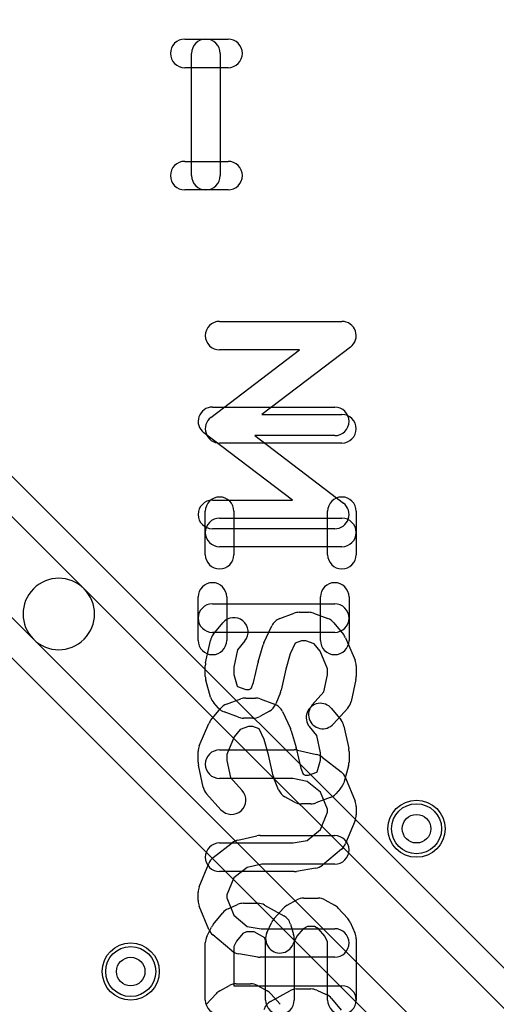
# Model space of a CAD drawing. Extents: x 0 to 20.5, y -0.5 to 20.
# Tile 6 of 11: x 10.2 to 13.6, y 5.8 to 12.7. Entities that reach past the tile are written whole.
import ezdxf

# ---------------------------------------------------------------- set-up
doc = ezdxf.new("R2010")
doc.units = 0
for name, color, linetype in [('Hole', 1, 'CONTINUOUS'), ('L1', 3, 'CONTINUOUS'), ('L2', 3, 'CONTINUOUS'), ('L3', 3, 'CONTINUOUS'), ('L4', 3, 'CONTINUOUS'), ('PartsSilk-A', 221, 'CONTINUOUS'), ('PartsSilk-B', 221, 'CONTINUOUS'), ('Resist-A', 2, 'CONTINUOUS'), ('Resist-B', 2, 'CONTINUOUS'), ('Silk-A', 140, 'CONTINUOUS'), ('Silk-B', 140, 'CONTINUOUS')]:
    doc.layers.add(name, color=color, linetype=linetype)

msp = doc.modelspace()

# ---------------------------------------------------------------- linework, layer by layer
at = {"layer": 'Hole'}
for centre in [(13, 7), (11, 6)]:
    msp.add_circle(centre, 0.1, dxfattribs=at)
at = {"layer": 'L1'}
for centre in [(13, 7), (11, 6)]:
    msp.add_circle(centre, 0.2, dxfattribs=at)
at = {"layer": 'L2'}
for centre in [(13, 7), (11, 6)]:
    msp.add_circle(centre, 0.2, dxfattribs=at)
at = {"layer": 'L3'}
for centre in [(13, 7), (11, 6)]:
    msp.add_circle(centre, 0.2, dxfattribs=at)
at = {"layer": 'L4'}
for p, q in [((15.57806, 4.0584), (5.95402, 13.68244)), ((5.81257, 13.54099), (10.67363, 8.67993)), ((10.32007, 8.32637), (5.45902, 13.18743)), ((6.12212, 12.24142), (14.9416, 3.42194)), ((10.67363, 8.67993), (15.48799, 3.86557)), ((15.13443, 3.51201), (10.32007, 8.32637))]:
    msp.add_line(p, q, dxfattribs=at)
for centre in [(13, 7), (11, 6)]:
    msp.add_circle(centre, 0.2, dxfattribs=at)
for start, end in [(45, -135), (-135, 45)]:
    msp.add_arc((10.49685, 8.50315), 0.25, start, end, dxfattribs=at)
at = {"layer": 'PartsSilk-A'}
for p, q in [((11.62222, 10.55185), (12.47778, 10.55185)), ((11.56162, 9.87954), (12.18152, 10.35185)), ((12.18152, 10.35185), (11.62222, 10.35185)), ((12.53838, 10.37231), (11.91848, 9.9)), ((11.91848, 9.9), (12.47778, 9.9)), ((12.47778, 9.7), (11.62222, 9.7)), ((11.52222, 8.91852), (11.52222, 9.22222)), ((11.62222, 9.17407), (12.47778, 9.17407)), ((11.72222, 9.22222), (11.72222, 8.91852)), ((12.37778, 8.91852), (12.37778, 9.22222)), ((12.57778, 9.22222), (12.57778, 8.91852)), ((12.47778, 8.97407), (11.62222, 8.97407)), ((12.04305, 8.47156), (12.14305, 8.50859)), ((12.17778, 8.51481), (12.24444, 8.51481)), ((12.27917, 8.50859), (12.37917, 8.47156)), ((11.57816, 8.35962), (11.64482, 8.4411)), ((11.93168, 8.30171), (11.98724, 8.42023)), ((12.42183, 8.44111), (12.4885, 8.35963)), ((11.52444, 8.1617), (11.55778, 8.31726)), ((11.79962, 8.31446), (11.74827, 8.2517)), ((11.89262, 8.16781), (11.92595, 8.28633)), ((12.15093, 8.29823), (12.11626, 8.22427)), ((12.1957, 8.31481), (12.15093, 8.29823)), ((12.22652, 8.31481), (12.1957, 8.31481)), ((12.28425, 8.29343), (12.22652, 8.31481)), ((12.32476, 8.24391), (12.28425, 8.29343)), ((12.50302, 8.33569), (12.56969, 8.18013)), ((11.74827, 8.2517), (11.72222, 8.13014)), ((12.11626, 8.22427), (12.08587, 8.11621)), ((12.37778, 8.12021), (12.32476, 8.24391)), ((11.52222, 8.06667), (11.52222, 8.14074)), ((11.85984, 8.02271), (11.89133, 8.16269)), ((12.57778, 8.14074), (12.57778, 8.06667)), ((11.72222, 8.13014), (11.72222, 8.08047)), ((11.72222, 8.08047), (11.7455, 7.99769)), ((12.08587, 8.11621), (12.05312, 7.97064)), ((12.35225, 7.95817), (12.37778, 8.07727)), ((12.37778, 8.07727), (12.37778, 8.12021)), ((11.5593, 7.92107), (11.52596, 8.03959)), ((11.7455, 7.99769), (11.74674, 7.99632)), ((11.74674, 7.99632), (11.80681, 7.97407)), ((11.84296, 7.98147), (11.85984, 8.02271)), ((12.57556, 8.04571), (12.54222, 7.89015)), ((11.80681, 7.97407), (11.82964, 7.97407)), ((11.82964, 7.97407), (11.84296, 7.98147)), ((12.04811, 7.95472), (12.01477, 7.87324)), ((12.27011, 7.8669), (12.35225, 7.95817)), ((11.61455, 7.84422), (11.58122, 7.88126)), ((11.75416, 7.7803), (11.65416, 7.81734)), ((11.97079, 7.8237), (11.90413, 7.78666)), ((12.51877, 7.84421), (12.41877, 7.7331)), ((11.85556, 7.77407), (11.78889, 7.77407)), ((11.62222, 7.55185), (12.14444, 7.55185)), ((12.16613, 7.54947), (12.29947, 7.51984)), ((12.33917, 7.50116), (12.4725, 7.39746)), ((12.13346, 7.35185), (11.62222, 7.35185)), ((12.23414, 7.32948), (12.13346, 7.35185)), ((12.32866, 7.25596), (12.23414, 7.32948)), ((12.50366, 7.35639), (12.57033, 7.19343)), ((12.37778, 7.1359), (12.32866, 7.25596)), ((12.32798, 6.99422), (12.37778, 7.11596)), ((12.37778, 7.11596), (12.37778, 7.1359)), ((12.57778, 7.15556), (12.57778, 7.0963)), ((12.57033, 7.05844), (12.50366, 6.89547)), ((12.23459, 6.9164), (12.32798, 6.99422)), ((11.62222, 6.9), (12.13616, 6.9)), ((12.13616, 6.9), (12.23459, 6.9164)), ((12.47513, 6.85651), (12.3418, 6.7454)), ((12.14444, 6.7), (11.62222, 6.7)), ((12.29422, 6.72358), (12.16088, 6.70136)), ((12.09588, 6.4652), (12.16255, 6.50223)), ((12.21111, 6.51481), (12.31111, 6.51481)), ((12.35967, 6.50223), (12.42634, 6.4652)), ((11.57816, 6.32999), (11.64482, 6.41147)), ((11.68161, 6.43953), (11.74828, 6.46916)), ((11.78889, 6.47778), (11.88889, 6.47778)), ((11.93746, 6.46519), (12.07079, 6.39111)), ((12.00344, 6.37059), (12.0701, 6.44467)), ((12.45212, 6.44467), (12.51878, 6.37059)), ((11.95325, 6.27068), (11.98659, 6.34475)), ((12.53563, 6.34475), (12.56897, 6.27068)), ((11.53278, 6.24473), (11.56612, 6.3114)), ((11.81011, 6.27778), (11.78456, 6.26643)), ((11.86298, 6.27778), (11.81011, 6.27778)), ((11.93812, 6.23603), (11.86298, 6.27778)), ((12.118, 6.33243), (12.14022, 6.25836)), ((12.2076, 6.29847), (12.16256, 6.24842)), ((12.23702, 6.31481), (12.2076, 6.29847)), ((12.2852, 6.31481), (12.23702, 6.31481)), ((12.31462, 6.29847), (12.2852, 6.31481)), ((12.35966, 6.24842), (12.31462, 6.29847)), ((11.74002, 6.21198), (11.72222, 6.17639)), ((11.78456, 6.26643), (11.74002, 6.21198)), ((11.94444, 6.21495), (11.93812, 6.23603)), ((11.94444, 5.8), (11.94444, 6.21495)), ((12.16256, 6.24842), (12.13563, 6.18858)), ((12.14444, 6.22963), (12.14444, 5.8)), ((12.37778, 6.20816), (12.35966, 6.24842)), ((12.37778, 5.8), (12.37778, 6.20816)), ((12.57778, 6.22963), (12.57778, 5.8)), ((11.52222, 5.8), (11.52222, 6.2)), ((11.72222, 6.17639), (11.72222, 5.9)), ((11.72222, 5.9), (12.47778, 5.9))]:
    msp.add_line(p, q, dxfattribs=at)
for centre, start, end in [((11.62222, 10.45185), 90, -90), ((12.47778, 10.45185), -52.69692, 90), ((11.62222, 9.8), 127.30308, -90), ((12.47778, 9.8), -90, 90), ((11.62222, 9.22222), 0, 180), ((12.47778, 9.22222), 0, 180), ((11.62222, 9.07407), 90, -90), ((12.47778, 9.07407), -90, 90), ((11.62222, 8.91852), 180, 0), ((12.47778, 8.91852), 180, 0), ((12.17778, 8.41481), 90, 110.319591), ((12.24444, 8.41481), 69.678654, 90), ((11.72222, 8.37778), -39.286182, 140.712891), ((12.07778, 8.37778), 110.321346, 154.883679), ((12.34444, 8.37778), 39.294244, 69.680409), ((11.65556, 8.2963), 140.713818, 167.901241), ((12.41111, 8.2963), 23.198591, 39.291321), ((12.02222, 8.25926), 154.880301, 164.293042), ((11.62222, 8.14074), 167.901241, 180), ((11.98889, 8.14074), 164.294637, 167.320997), ((12.47778, 8.14074), 0, 23.199035), ((11.62222, 8.06667), 180, -164.28757), ((12.47778, 8.06667), -12.098759, 0), ((11.95556, 7.99259), -22.253604, -12.679824), ((11.65556, 7.94815), -164.28757, -138.019601), ((11.92222, 7.91111), -60.940944, -22.253604), ((12.34444, 7.8), 138.01151, -41.987497), ((12.44444, 7.91111), -41.98849, -12.096769), ((11.68889, 7.91111), -138.019601, -110.323336), ((11.78889, 7.87407), -110.323336, -90), ((11.85556, 7.87407), -90, -60.940944), ((11.62222, 7.45185), 90, -90), ((12.14444, 7.45185), 77.473057, 90), ((12.27778, 7.42222), 52.128534, 77.473057), ((12.41111, 7.31852), 22.253604, 52.128534), ((12.47778, 7.15556), 0, 22.253604), ((12.47778, 7.0963), -22.2483, 0), ((11.62222, 6.8), 90, -90), ((12.41111, 6.93333), -50.192962, -22.248301), ((12.14444, 6.8), -90, -80.537678), ((12.27778, 6.82222), -80.537678, -50.192962), ((12.21111, 6.41481), 90, 119.048766), ((12.31111, 6.41481), 60.948735, 90), ((11.72222, 6.34815), 113.960744, 140.712891), ((11.78889, 6.37778), 90, 113.961692), ((11.88889, 6.37778), 60.940944, 90), ((12.14444, 6.37778), 119.051265, 138.017916), ((12.37778, 6.37778), 41.980399, 60.951234), ((12.07778, 6.3037), 138.019601, 155.766787), ((12.02222, 6.3037), 16.697049, 60.942842), ((12.44444, 6.3037), 24.235321, 41.982084), ((11.65556, 6.26667), 140.713818, 153.431511), ((11.62222, 6.2), 153.429824, 180), ((12.04444, 6.22963), 155.764679, -24.233213), ((12.04444, 6.22963), 0, 16.698535), ((12.47778, 6.22963), 0, 24.233213), ((12.47778, 5.8), -90, 90), ((11.62222, 5.8), 180, -90), ((12.04444, 5.8), 180, 0), ((12.47778, 5.8), 180, 0)]:
    msp.add_arc(centre, 0.1, start, end, dxfattribs=at)
at = {"layer": 'PartsSilk-B'}
for p, q in [((11.37778, 12.52778), (11.68148, 12.52778)), ((11.42593, 11.57222), (11.42593, 12.42778)), ((11.62593, 12.42778), (11.62593, 11.57222)), ((11.68148, 12.32778), (11.37778, 12.32778)), ((11.37778, 11.67222), (11.68148, 11.67222)), ((11.68148, 11.47222), (11.37778, 11.47222)), ((11.57222, 9.95185), (12.42778, 9.95185)), ((12.13152, 9.3), (11.51162, 9.77231)), ((12.42778, 9.75185), (11.86848, 9.75185)), ((11.86848, 9.75185), (12.48838, 9.27954)), ((11.57222, 9.3), (12.13152, 9.3)), ((12.42778, 9.1), (11.57222, 9.1)), ((11.47222, 8.31852), (11.47222, 8.62222)), ((11.67222, 8.62222), (11.67222, 8.31852)), ((12.32778, 8.31852), (12.32778, 8.62222)), ((12.52778, 8.62222), (12.52778, 8.31852)), ((11.57222, 8.57407), (12.42778, 8.57407)), ((12.42778, 8.37407), (11.57222, 8.37407)), ((11.67083, 7.87156), (11.77083, 7.90859)), ((11.80556, 7.91481), (11.87222, 7.91481)), ((11.90695, 7.90859), (12.00695, 7.87156)), ((11.5615, 7.75963), (11.62817, 7.84111)), ((12.06276, 7.82023), (12.11832, 7.70171)), ((12.40518, 7.8411), (12.47184, 7.75962)), ((11.48031, 7.58013), (11.54698, 7.73569)), ((11.76575, 7.69343), (11.72524, 7.64391)), ((11.82348, 7.71481), (11.76575, 7.69343)), ((11.8543, 7.71481), (11.82348, 7.71481)), ((11.89907, 7.69823), (11.8543, 7.71481)), ((11.93374, 7.62427), (11.89907, 7.69823)), ((12.12405, 7.68633), (12.15738, 7.56781)), ((12.30173, 7.6517), (12.25038, 7.71446)), ((12.32778, 7.53014), (12.30173, 7.6517)), ((12.49222, 7.71726), (12.52556, 7.5617)), ((11.72524, 7.64391), (11.67222, 7.52021)), ((11.96413, 7.51621), (11.93374, 7.62427)), ((11.47222, 7.46667), (11.47222, 7.54074)), ((11.67222, 7.52021), (11.67222, 7.47727)), ((11.99688, 7.37064), (11.96413, 7.51621)), ((12.15867, 7.56269), (12.19016, 7.42271)), ((12.32778, 7.48047), (12.32778, 7.53014)), ((12.52778, 7.54074), (12.52778, 7.46667)), ((11.50778, 7.29015), (11.47444, 7.44571)), ((11.67222, 7.47727), (11.69775, 7.35817)), ((12.3045, 7.39769), (12.32778, 7.48047)), ((12.19016, 7.42271), (12.20704, 7.38147)), ((12.20704, 7.38147), (12.22036, 7.37407)), ((12.24319, 7.37407), (12.30326, 7.39632)), ((12.30326, 7.39632), (12.3045, 7.39769)), ((12.52404, 7.43959), (12.4907, 7.32107)), ((11.69775, 7.35817), (11.77989, 7.2669)), ((12.03523, 7.27324), (12.00189, 7.35472)), ((12.22036, 7.37407), (12.24319, 7.37407)), ((11.63123, 7.1331), (11.53123, 7.24421)), ((12.46878, 7.28126), (12.43545, 7.24422)), ((12.14587, 7.18666), (12.07921, 7.2237)), ((12.26111, 7.17407), (12.19444, 7.17407)), ((12.39584, 7.21734), (12.29584, 7.1803)), ((11.5775, 6.79746), (11.71083, 6.90116)), ((11.75053, 6.91984), (11.88387, 6.94947)), ((11.90556, 6.95185), (12.42778, 6.95185)), ((11.47967, 6.59343), (11.54634, 6.75639)), ((11.81586, 6.72948), (11.72134, 6.65596)), ((11.91654, 6.75185), (11.81586, 6.72948)), ((12.42778, 6.75185), (11.91654, 6.75185)), ((11.72134, 6.65596), (11.67222, 6.5359)), ((11.47222, 6.4963), (11.47222, 6.55556)), ((11.67222, 6.5359), (11.67222, 6.51596)), ((11.67222, 6.51596), (11.72202, 6.39422)), ((11.54634, 6.29547), (11.47967, 6.45844)), ((11.72202, 6.39422), (11.81541, 6.3164)), ((11.81541, 6.3164), (11.91384, 6.3)), ((11.91384, 6.3), (12.42778, 6.3)), ((11.7082, 6.1454), (11.57487, 6.25651)), ((11.88912, 6.10136), (11.75578, 6.12358)), ((12.42778, 6.1), (11.90556, 6.1)), ((11.62366, 5.8652), (11.69033, 5.90223)), ((11.73889, 5.91481), (11.83889, 5.91481)), ((11.88745, 5.90223), (11.95412, 5.8652)), ((11.97921, 5.79111), (12.11254, 5.86519)), ((12.16111, 5.87778), (12.26111, 5.87778)), ((12.30172, 5.86916), (12.36839, 5.83953)), ((11.53122, 5.77059), (11.59788, 5.84467)), ((11.9799, 5.84467), (12.04656, 5.77059)), ((12.40518, 5.81147), (12.47184, 5.72999))]:
    msp.add_line(p, q, dxfattribs=at)
for centre, start, end in [((11.37778, 12.42778), 90, -90), ((11.52593, 12.42778), 0, 180), ((11.68148, 12.42778), -90, 90), ((11.37778, 11.57222), 90, -90), ((11.68148, 11.57222), -90, 90), ((11.52593, 11.57222), 180, 0), ((11.57222, 9.85185), 90, -127.303726), ((12.42778, 9.85185), -90, 90), ((11.57222, 9.2), 90, -90), ((12.42778, 9.2), -90, 52.69692), ((11.57222, 8.62222), 0, 180), ((12.42778, 8.62222), 0, 180), ((11.57222, 8.47407), 90, -90), ((12.42778, 8.47407), -90, 90), ((11.57222, 8.31852), 180, 0), ((12.42778, 8.31852), 180, 0), ((11.70556, 7.77778), 110.321346, 140.705756), ((11.80556, 7.81481), 90, 110.321346), ((11.87222, 7.81481), 69.678654, 90), ((11.97222, 7.77778), 25.119699, 69.678654), ((12.32778, 7.77778), 39.286182, -140.712891), ((11.63889, 7.6963), 140.705756, 156.80141), ((12.39444, 7.6963), 12.098759, 39.287109), ((12.02778, 7.65926), 15.705363, 25.119699), ((11.57222, 7.54074), 156.801409, 180), ((12.06111, 7.54074), 12.679825, 15.705363), ((12.42778, 7.54074), 0, 12.096769), ((11.57222, 7.46667), 180, -167.901241), ((12.42778, 7.46667), -15.71243, 0), ((12.09444, 7.39259), -167.320175, -157.746596), ((12.39444, 7.34815), -41.980399, -15.711438), ((11.60556, 7.31111), -167.901241, -138.01151), ((11.70556, 7.2), -138.01151, 41.987497), ((12.12778, 7.31111), -157.746396, -119.058983), ((12.36111, 7.31111), -69.676664, -41.982084), ((12.19444, 7.27407), -119.059056, -90), ((12.26111, 7.27407), -90, -69.67537), ((11.77222, 6.82222), 102.526943, 127.874686), ((11.90556, 6.85185), 90, 102.528353), ((12.42778, 6.85185), -90, 90), ((11.63889, 6.71852), 127.871466, 157.749607), ((11.57222, 6.55556), 157.746396, 180), ((11.57222, 6.4963), 180, -157.750839), ((11.63889, 6.33333), -157.7517, -129.805994), ((12.42778, 6.2), -90, 90), ((11.77222, 6.22222), -129.807038, -99.460929), ((11.90556, 6.2), -99.462322, -90), ((11.67222, 5.77778), 119.051265, 138.019601), ((11.73889, 5.81481), 90, 119.051265), ((11.83889, 5.81481), 60.948735, 90), ((11.90556, 5.77778), 41.980399, 60.948735), ((12.16111, 5.77778), 90, 119.059056), ((12.26111, 5.77778), 66.039256, 90), ((12.02778, 5.7037), 119.059056, 163.302951), ((12.32778, 5.74815), 39.286182, 66.039256)]:
    msp.add_arc(centre, 0.1, start, end, dxfattribs=at)
at = {"layer": 'Resist-A'}
for centre in [(13, 7), (11, 6)]:
    msp.add_circle(centre, 0.175, dxfattribs=at)
at = {"layer": 'Resist-B'}
for centre in [(13, 7), (11, 6)]:
    msp.add_circle(centre, 0.175, dxfattribs=at)
at = {"layer": 'Silk-A'}
for p, q in [((11.62222, 10.55185), (12.47778, 10.55185)), ((11.56162, 9.87954), (12.18152, 10.35185)), ((12.18152, 10.35185), (11.62222, 10.35185)), ((12.53838, 10.37231), (11.91848, 9.9)), ((11.91848, 9.9), (12.47778, 9.9)), ((12.47778, 9.7), (11.62222, 9.7)), ((11.52222, 8.91852), (11.52222, 9.22222)), ((11.62222, 9.17407), (12.47778, 9.17407)), ((11.72222, 9.22222), (11.72222, 8.91852)), ((12.37778, 8.91852), (12.37778, 9.22222)), ((12.57778, 9.22222), (12.57778, 8.91852)), ((12.47778, 8.97407), (11.62222, 8.97407)), ((12.04305, 8.47156), (12.14305, 8.50859)), ((12.17778, 8.51481), (12.24444, 8.51481)), ((12.27917, 8.50859), (12.37917, 8.47156)), ((11.57816, 8.35962), (11.64482, 8.4411)), ((11.93168, 8.30171), (11.98724, 8.42023)), ((12.42183, 8.44111), (12.4885, 8.35963)), ((11.52444, 8.1617), (11.55778, 8.31726)), ((11.79962, 8.31446), (11.74827, 8.2517)), ((11.89262, 8.16781), (11.92595, 8.28633)), ((12.15093, 8.29823), (12.11626, 8.22427)), ((12.1957, 8.31481), (12.15093, 8.29823)), ((12.22652, 8.31481), (12.1957, 8.31481)), ((12.28425, 8.29343), (12.22652, 8.31481)), ((12.32476, 8.24391), (12.28425, 8.29343)), ((12.50302, 8.33569), (12.56969, 8.18013)), ((11.74827, 8.2517), (11.72222, 8.13014)), ((12.11626, 8.22427), (12.08587, 8.11621)), ((12.37778, 8.12021), (12.32476, 8.24391)), ((11.52222, 8.06667), (11.52222, 8.14074)), ((11.85984, 8.02271), (11.89133, 8.16269)), ((12.57778, 8.14074), (12.57778, 8.06667)), ((11.72222, 8.13014), (11.72222, 8.08047)), ((11.72222, 8.08047), (11.7455, 7.99769)), ((12.08587, 8.11621), (12.05312, 7.97064)), ((12.35225, 7.95817), (12.37778, 8.07727)), ((12.37778, 8.07727), (12.37778, 8.12021)), ((11.5593, 7.92107), (11.52596, 8.03959)), ((11.7455, 7.99769), (11.74674, 7.99632)), ((11.74674, 7.99632), (11.80681, 7.97407)), ((11.84296, 7.98147), (11.85984, 8.02271)), ((12.57556, 8.04571), (12.54222, 7.89015)), ((11.80681, 7.97407), (11.82964, 7.97407)), ((11.82964, 7.97407), (11.84296, 7.98147)), ((12.04811, 7.95472), (12.01477, 7.87324)), ((12.27011, 7.8669), (12.35225, 7.95817)), ((11.61455, 7.84422), (11.58122, 7.88126)), ((11.75416, 7.7803), (11.65416, 7.81734)), ((11.97079, 7.8237), (11.90413, 7.78666)), ((12.51877, 7.84421), (12.41877, 7.7331)), ((11.85556, 7.77407), (11.78889, 7.77407)), ((11.62222, 7.55185), (12.14444, 7.55185)), ((12.16613, 7.54947), (12.29947, 7.51984)), ((12.33917, 7.50116), (12.4725, 7.39746)), ((12.13346, 7.35185), (11.62222, 7.35185)), ((12.23414, 7.32948), (12.13346, 7.35185)), ((12.32866, 7.25596), (12.23414, 7.32948)), ((12.50366, 7.35639), (12.57033, 7.19343)), ((12.37778, 7.1359), (12.32866, 7.25596)), ((12.32798, 6.99422), (12.37778, 7.11596)), ((12.37778, 7.11596), (12.37778, 7.1359)), ((12.57778, 7.15556), (12.57778, 7.0963)), ((12.57033, 7.05844), (12.50366, 6.89547)), ((12.23459, 6.9164), (12.32798, 6.99422)), ((11.62222, 6.9), (12.13616, 6.9)), ((12.13616, 6.9), (12.23459, 6.9164)), ((12.47513, 6.85651), (12.3418, 6.7454)), ((12.14444, 6.7), (11.62222, 6.7)), ((12.29422, 6.72358), (12.16088, 6.70136)), ((12.09588, 6.4652), (12.16255, 6.50223)), ((12.21111, 6.51481), (12.31111, 6.51481)), ((12.35967, 6.50223), (12.42634, 6.4652)), ((11.57816, 6.32999), (11.64482, 6.41147)), ((11.68161, 6.43953), (11.74828, 6.46916)), ((11.78889, 6.47778), (11.88889, 6.47778)), ((11.93746, 6.46519), (12.07079, 6.39111)), ((12.00344, 6.37059), (12.0701, 6.44467)), ((12.45212, 6.44467), (12.51878, 6.37059)), ((11.95325, 6.27068), (11.98659, 6.34475)), ((12.53563, 6.34475), (12.56897, 6.27068)), ((11.53278, 6.24473), (11.56612, 6.3114)), ((11.81011, 6.27778), (11.78456, 6.26643)), ((11.86298, 6.27778), (11.81011, 6.27778)), ((11.93812, 6.23603), (11.86298, 6.27778)), ((12.118, 6.33243), (12.14022, 6.25836)), ((12.2076, 6.29847), (12.16256, 6.24842)), ((12.23702, 6.31481), (12.2076, 6.29847)), ((12.2852, 6.31481), (12.23702, 6.31481)), ((12.31462, 6.29847), (12.2852, 6.31481)), ((12.35966, 6.24842), (12.31462, 6.29847)), ((11.74002, 6.21198), (11.72222, 6.17639)), ((11.78456, 6.26643), (11.74002, 6.21198)), ((11.94444, 6.21495), (11.93812, 6.23603)), ((11.94444, 5.8), (11.94444, 6.21495)), ((12.16256, 6.24842), (12.13563, 6.18858)), ((12.14444, 6.22963), (12.14444, 5.8)), ((12.37778, 6.20816), (12.35966, 6.24842)), ((12.37778, 5.8), (12.37778, 6.20816)), ((12.57778, 6.22963), (12.57778, 5.8)), ((11.52222, 5.8), (11.52222, 6.2)), ((11.72222, 6.17639), (11.72222, 5.9)), ((11.72222, 5.9), (12.47778, 5.9))]:
    msp.add_line(p, q, dxfattribs=at)
for centre, start, end in [((11.62222, 10.45185), 90, -90), ((12.47778, 10.45185), -52.69692, 90), ((11.62222, 9.8), 127.30308, -90), ((12.47778, 9.8), -90, 90), ((11.62222, 9.22222), 0, 180), ((12.47778, 9.22222), 0, 180), ((11.62222, 9.07407), 90, -90), ((12.47778, 9.07407), -90, 90), ((11.62222, 8.91852), 180, 0), ((12.47778, 8.91852), 180, 0), ((12.17778, 8.41481), 90, 110.319591), ((12.24444, 8.41481), 69.678654, 90), ((11.72222, 8.37778), -39.286182, 140.712891), ((12.07778, 8.37778), 110.321346, 154.883679), ((12.34444, 8.37778), 39.294244, 69.680409), ((11.65556, 8.2963), 140.713818, 167.901241), ((12.41111, 8.2963), 23.198591, 39.291321), ((12.02222, 8.25926), 154.880301, 164.293042), ((11.62222, 8.14074), 167.901241, 180), ((11.98889, 8.14074), 164.294637, 167.320997), ((12.47778, 8.14074), 0, 23.199035), ((11.62222, 8.06667), 180, -164.28757), ((12.47778, 8.06667), -12.098759, 0), ((11.95556, 7.99259), -22.253604, -12.679824), ((11.65556, 7.94815), -164.28757, -138.019601), ((11.92222, 7.91111), -60.940944, -22.253604), ((12.34444, 7.8), 138.01151, -41.987497), ((12.44444, 7.91111), -41.98849, -12.096769), ((11.68889, 7.91111), -138.019601, -110.323336), ((11.78889, 7.87407), -110.323336, -90), ((11.85556, 7.87407), -90, -60.940944), ((11.62222, 7.45185), 90, -90), ((12.14444, 7.45185), 77.473057, 90), ((12.27778, 7.42222), 52.128534, 77.473057), ((12.41111, 7.31852), 22.253604, 52.128534), ((12.47778, 7.15556), 0, 22.253604), ((12.47778, 7.0963), -22.2483, 0), ((11.62222, 6.8), 90, -90), ((12.41111, 6.93333), -50.192962, -22.248301), ((12.14444, 6.8), -90, -80.537678), ((12.27778, 6.82222), -80.537678, -50.192962), ((12.21111, 6.41481), 90, 119.048766), ((12.31111, 6.41481), 60.948735, 90), ((11.72222, 6.34815), 113.960744, 140.712891), ((11.78889, 6.37778), 90, 113.961692), ((11.88889, 6.37778), 60.940944, 90), ((12.14444, 6.37778), 119.051265, 138.017916), ((12.37778, 6.37778), 41.980399, 60.951234), ((12.07778, 6.3037), 138.019601, 155.766787), ((12.02222, 6.3037), 16.697049, 60.942842), ((12.44444, 6.3037), 24.235321, 41.982084), ((11.65556, 6.26667), 140.713818, 153.431511), ((11.62222, 6.2), 153.429824, 180), ((12.04444, 6.22963), 155.764679, -24.233213), ((12.04444, 6.22963), 0, 16.698535), ((12.47778, 6.22963), 0, 24.233213), ((12.47778, 5.8), -90, 90), ((11.62222, 5.8), 180, -90), ((12.04444, 5.8), 180, 0), ((12.47778, 5.8), 180, 0)]:
    msp.add_arc(centre, 0.1, start, end, dxfattribs=at)
at = {"layer": 'Silk-B'}
for p, q in [((11.37778, 12.52778), (11.68148, 12.52778)), ((11.42593, 11.57222), (11.42593, 12.42778)), ((11.62593, 12.42778), (11.62593, 11.57222)), ((11.68148, 12.32778), (11.37778, 12.32778)), ((11.37778, 11.67222), (11.68148, 11.67222)), ((11.68148, 11.47222), (11.37778, 11.47222)), ((11.57222, 9.95185), (12.42778, 9.95185)), ((12.13152, 9.3), (11.51162, 9.77231)), ((12.42778, 9.75185), (11.86848, 9.75185)), ((11.86848, 9.75185), (12.48838, 9.27954)), ((11.57222, 9.3), (12.13152, 9.3)), ((12.42778, 9.1), (11.57222, 9.1)), ((11.47222, 8.31852), (11.47222, 8.62222)), ((11.67222, 8.62222), (11.67222, 8.31852)), ((12.32778, 8.31852), (12.32778, 8.62222)), ((12.52778, 8.62222), (12.52778, 8.31852)), ((11.57222, 8.57407), (12.42778, 8.57407)), ((12.42778, 8.37407), (11.57222, 8.37407)), ((11.67083, 7.87156), (11.77083, 7.90859)), ((11.80556, 7.91481), (11.87222, 7.91481)), ((11.90695, 7.90859), (12.00695, 7.87156)), ((11.5615, 7.75963), (11.62817, 7.84111)), ((12.06276, 7.82023), (12.11832, 7.70171)), ((12.40518, 7.8411), (12.47184, 7.75962)), ((11.48031, 7.58013), (11.54698, 7.73569)), ((11.76575, 7.69343), (11.72524, 7.64391)), ((11.82348, 7.71481), (11.76575, 7.69343)), ((11.8543, 7.71481), (11.82348, 7.71481)), ((11.89907, 7.69823), (11.8543, 7.71481)), ((11.93374, 7.62427), (11.89907, 7.69823)), ((12.12405, 7.68633), (12.15738, 7.56781)), ((12.30173, 7.6517), (12.25038, 7.71446)), ((12.32778, 7.53014), (12.30173, 7.6517)), ((12.49222, 7.71726), (12.52556, 7.5617)), ((11.72524, 7.64391), (11.67222, 7.52021)), ((11.96413, 7.51621), (11.93374, 7.62427)), ((11.47222, 7.46667), (11.47222, 7.54074)), ((11.67222, 7.52021), (11.67222, 7.47727)), ((11.99688, 7.37064), (11.96413, 7.51621)), ((12.15867, 7.56269), (12.19016, 7.42271)), ((12.32778, 7.48047), (12.32778, 7.53014)), ((12.52778, 7.54074), (12.52778, 7.46667)), ((11.50778, 7.29015), (11.47444, 7.44571)), ((11.67222, 7.47727), (11.69775, 7.35817)), ((12.3045, 7.39769), (12.32778, 7.48047)), ((12.19016, 7.42271), (12.20704, 7.38147)), ((12.20704, 7.38147), (12.22036, 7.37407)), ((12.24319, 7.37407), (12.30326, 7.39632)), ((12.30326, 7.39632), (12.3045, 7.39769)), ((12.52404, 7.43959), (12.4907, 7.32107)), ((11.69775, 7.35817), (11.77989, 7.2669)), ((12.03523, 7.27324), (12.00189, 7.35472)), ((12.22036, 7.37407), (12.24319, 7.37407)), ((11.63123, 7.1331), (11.53123, 7.24421)), ((12.46878, 7.28126), (12.43545, 7.24422)), ((12.14587, 7.18666), (12.07921, 7.2237)), ((12.26111, 7.17407), (12.19444, 7.17407)), ((12.39584, 7.21734), (12.29584, 7.1803)), ((11.5775, 6.79746), (11.71083, 6.90116)), ((11.75053, 6.91984), (11.88387, 6.94947)), ((11.90556, 6.95185), (12.42778, 6.95185)), ((11.47967, 6.59343), (11.54634, 6.75639)), ((11.81586, 6.72948), (11.72134, 6.65596)), ((11.91654, 6.75185), (11.81586, 6.72948)), ((12.42778, 6.75185), (11.91654, 6.75185)), ((11.72134, 6.65596), (11.67222, 6.5359)), ((11.47222, 6.4963), (11.47222, 6.55556)), ((11.67222, 6.5359), (11.67222, 6.51596)), ((11.67222, 6.51596), (11.72202, 6.39422)), ((11.54634, 6.29547), (11.47967, 6.45844)), ((11.72202, 6.39422), (11.81541, 6.3164)), ((11.81541, 6.3164), (11.91384, 6.3)), ((11.91384, 6.3), (12.42778, 6.3)), ((11.7082, 6.1454), (11.57487, 6.25651)), ((11.88912, 6.10136), (11.75578, 6.12358)), ((12.42778, 6.1), (11.90556, 6.1)), ((11.62366, 5.8652), (11.69033, 5.90223)), ((11.73889, 5.91481), (11.83889, 5.91481)), ((11.88745, 5.90223), (11.95412, 5.8652)), ((11.97921, 5.79111), (12.11254, 5.86519)), ((12.16111, 5.87778), (12.26111, 5.87778)), ((12.30172, 5.86916), (12.36839, 5.83953)), ((11.53122, 5.77059), (11.59788, 5.84467)), ((11.9799, 5.84467), (12.04656, 5.77059)), ((12.40518, 5.81147), (12.47184, 5.72999))]:
    msp.add_line(p, q, dxfattribs=at)
for centre, start, end in [((11.37778, 12.42778), 90, -90), ((11.52593, 12.42778), 0, 180), ((11.68148, 12.42778), -90, 90), ((11.37778, 11.57222), 90, -90), ((11.68148, 11.57222), -90, 90), ((11.52593, 11.57222), 180, 0), ((11.57222, 9.85185), 90, -127.303726), ((12.42778, 9.85185), -90, 90), ((11.57222, 9.2), 90, -90), ((12.42778, 9.2), -90, 52.69692), ((11.57222, 8.62222), 0, 180), ((12.42778, 8.62222), 0, 180), ((11.57222, 8.47407), 90, -90), ((12.42778, 8.47407), -90, 90), ((11.57222, 8.31852), 180, 0), ((12.42778, 8.31852), 180, 0), ((11.70556, 7.77778), 110.321346, 140.705756), ((11.80556, 7.81481), 90, 110.321346), ((11.87222, 7.81481), 69.678654, 90), ((11.97222, 7.77778), 25.119699, 69.678654), ((12.32778, 7.77778), 39.286182, -140.712891), ((11.63889, 7.6963), 140.705756, 156.80141), ((12.39444, 7.6963), 12.098759, 39.287109), ((12.02778, 7.65926), 15.705363, 25.119699), ((11.57222, 7.54074), 156.801409, 180), ((12.06111, 7.54074), 12.679825, 15.705363), ((12.42778, 7.54074), 0, 12.096769), ((11.57222, 7.46667), 180, -167.901241), ((12.42778, 7.46667), -15.71243, 0), ((12.09444, 7.39259), -167.320175, -157.746596), ((12.39444, 7.34815), -41.980399, -15.711438), ((11.60556, 7.31111), -167.901241, -138.01151), ((11.70556, 7.2), -138.01151, 41.987497), ((12.12778, 7.31111), -157.746396, -119.058983), ((12.36111, 7.31111), -69.676664, -41.982084), ((12.19444, 7.27407), -119.059056, -90), ((12.26111, 7.27407), -90, -69.67537), ((11.77222, 6.82222), 102.526943, 127.874686), ((11.90556, 6.85185), 90, 102.528353), ((12.42778, 6.85185), -90, 90), ((11.63889, 6.71852), 127.871466, 157.749607), ((11.57222, 6.55556), 157.746396, 180), ((11.57222, 6.4963), 180, -157.750839), ((11.63889, 6.33333), -157.7517, -129.805994), ((12.42778, 6.2), -90, 90), ((11.77222, 6.22222), -129.807038, -99.460929), ((11.90556, 6.2), -99.462322, -90), ((11.67222, 5.77778), 119.051265, 138.019601), ((11.73889, 5.81481), 90, 119.051265), ((11.83889, 5.81481), 60.948735, 90), ((11.90556, 5.77778), 41.980399, 60.948735), ((12.16111, 5.77778), 90, 119.059056), ((12.26111, 5.77778), 66.039256, 90), ((12.02778, 5.7037), 119.059056, 163.302951), ((12.32778, 5.74815), 39.286182, 66.039256)]:
    msp.add_arc(centre, 0.1, start, end, dxfattribs=at)

doc.saveas('drawing.dxf')
